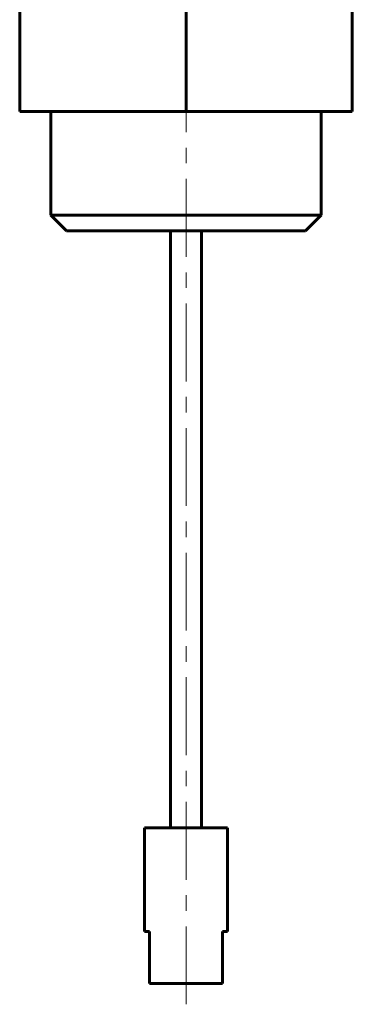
# Model space of a CAD drawing. Header units: millimetres. Extents: x -66 to 68, y -133 to 133.
# Tile 1 of 13: x -34 to -2, y -133 to -38. Entities that reach past the tile are written whole.
import ezdxf

# ---------------------------------------------------------------- set-up
doc = ezdxf.new("R2010")
doc.units = ezdxf.units.MM
doc.linetypes.add('K5LT_AXLED', pattern=[12, 7.5, -1.5, 1.5, -1.5])
doc.linetypes.add('K5LT_BASIC', pattern=[0])
doc.layers.add('Системный слой (1)', color=7, linetype='Continuous', true_color=0x6c6c6c)

msp = doc.modelspace()

# ---------------------------------------------------------------- linework, layer by layer
at = {"layer": 'Системный слой (1)', "color": 143, "linetype": 'K5LT_BASIC', "lineweight": 60, "true_color": 0x33acca}
for p, q in [((-34, -47.25), (-34, -35.75)), ((-18, -47.25), (-18, -35.75)), ((-2, -47.25), (-2, -35.75)), ((-34, -47.25), (-18, -47.25)), ((-31, -57.25), (-31, -47.25)), ((-18, -47.25), (-2, -47.25)), ((-5, -57.25), (-5, -47.25)), ((-31, -57.25), (-5, -57.25)), ((-31, -57.25), (-29.5, -58.75)), ((-5, -57.25), (-6.5, -58.75)), ((-29.5, -58.75), (-6.5, -58.75)), ((-19.5, -116.25), (-19.5, -58.75)), ((-16.5, -116.25), (-16.5, -58.75)), ((-22, -126.25), (-22, -116.25)), ((-22, -116.25), (-14, -116.25)), ((-14, -126.25), (-14, -116.25)), ((-22, -126.25), (-21.5, -126.25)), ((-21.5, -131.25), (-21.5, -126.25)), ((-14.5, -126.25), (-14, -126.25)), ((-14.5, -131.25), (-14.5, -126.25)), ((-21.5, -131.25), (-14.5, -131.25))]:
    msp.add_line(p, q, dxfattribs=at)
at = {"layer": 'Системный слой (1)', "color": 30, "linetype": 'K5LT_AXLED', "lineweight": 18, "true_color": 0xff8000}
msp.add_line((-18, -133.25), (-18, -45.25), dxfattribs=at)

doc.saveas('drawing.dxf')
